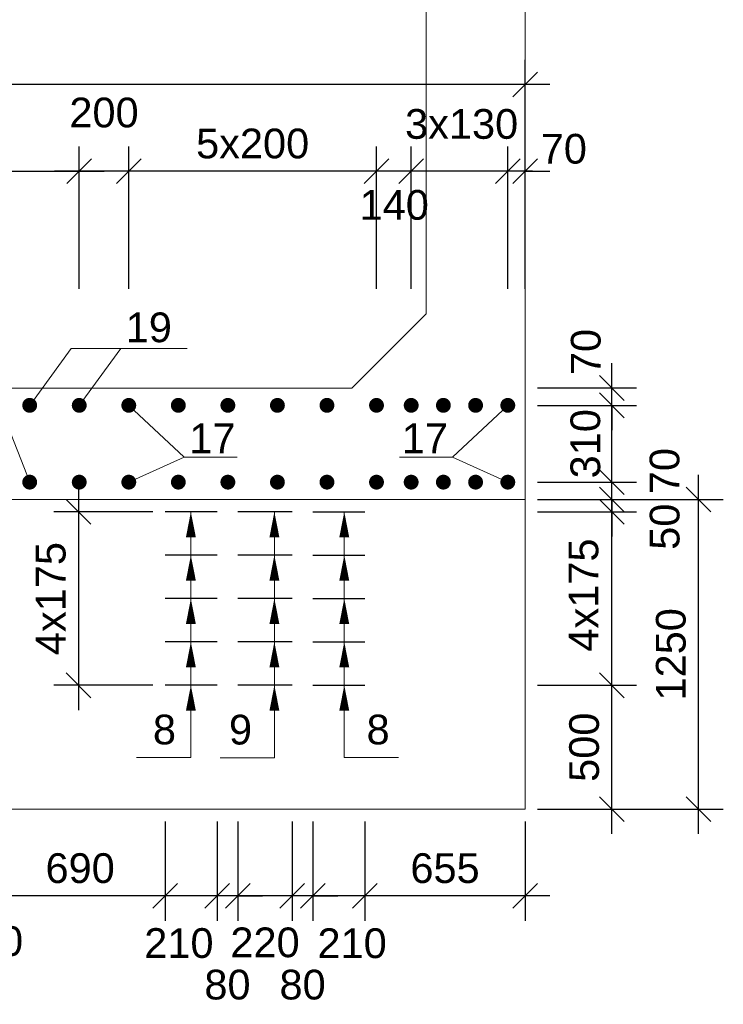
# Model space of a CAD drawing. Extents: x 1458 to 5663, y 832 to 1370.
# Tile 25 of 48: x 2159 to 2216, y 1079 to 1158. Entities that reach past the tile are written whole.
import ezdxf
from ezdxf.enums import TextEntityAlignment as Align

# ---------------------------------------------------------------- set-up
doc = ezdxf.new("R2010")
doc.units = 0
doc.layers.get('0').update_dxf_attribs({"linetype": 'CONTINUOUS'})
doc.layers.get('Defpoints').update_dxf_attribs({"linetype": 'CONTINUOUS'})
for name, color, linetype, lineweight in [('0.09mm', 2, 'CONTINUOUS', 9), ('0.13mm', 140, 'CONTINUOUS', 13), ('0.25mm', 1, 'CONTINUOUS', 25)]:
    doc.layers.add(name, color=color, linetype=linetype, lineweight=lineweight)
doc.styles.add('ARIAL', font='arial.ttf')
doc.dimstyles.new('MD_e50', dxfattribs={"dimtxt": 2.4, "dimasz": 2, "dimexe": 2, "dimexo": 1, "dimgap": 1, "dimtad": 1, "dimdec": 4, "dimlfac": 50, "dimdsep": 46, "dimtxsty": 'ARIAL', "dimblk1": 'OBLIQUE', "dimblk2": 'OBLIQUE', "dimsah": 1, "dimcen": 2.5, "dimdle": 2, "dimadec": 0, "dimazin": 0, "dimtfac": 1, "dimtdec": 4, "dimtmove": 2, "dimatfit": 3, "dimldrblk": 'OBLIQUE', "dimfxl": 2, "dimtolj": 1, "dimtzin": 0, "dimarcsym": 0})

# ---------------------------------------------------------------- blocks, each defined once
blk = doc.blocks.new('_OBLIQUE')
at = {"color": 0, "linetype": 'ByBlock'}
blk.add_line((-0.5, -0.5), (0.5, 0.5), dxfattribs=at)
blk = doc.blocks.new('*D289')
at = {"layer": '0.09mm', "color": 0, "lineweight": -2, "transparency": 16777216}
for p, q in [((2163.5, 1120.491), (2163.5, 1102.491)), ((2169.5, 1118.491), (2161.5, 1118.491)), ((2169.5, 1104.491), (2161.5, 1104.491))]:
    blk.add_line(p, q, dxfattribs=at)
at = {"layer": 'Defpoints', "color": 0, "transparency": 16777216}
for p in [(2170.5, 1118.491), (2163.5, 1104.491), (2170.5, 1104.491)]:
    blk.add_point(p, dxfattribs=at)
at = {"layer": '0.09mm', "color": 0, "lineweight": -2, "transparency": 16777216, "xscale": 2, "yscale": 2, "zscale": 2}
for p, rotation in [((2163.5, 1118.491), 90), ((2163.5, 1104.491), 270)]:
    blk.add_blockref('_OBLIQUE', p, dxfattribs=dict(at, rotation=rotation))
at = {"layer": '0.09mm', "color": 0, "transparency": 16777216, "insert": (2161.274, 1111.491), "char_height": 2.4, "attachment_point": 5, "rotation": 90, "style": 'ARIAL'}
blk.add_mtext('\\A1;4x175', dxfattribs=at)
blk = doc.blocks.new('*D291')
at = {"layer": '0.09mm', "color": 0, "lineweight": -2, "transparency": 16777216}
for p, q in [((2163.5, 1120.491), (2163.5, 1102.491)), ((2169.5, 1118.491), (2161.5, 1118.491)), ((2169.5, 1104.491), (2161.5, 1104.491))]:
    blk.add_line(p, q, dxfattribs=at)
at = {"layer": 'Defpoints', "color": 0, "transparency": 16777216}
for p in [(2170.5, 1118.491), (2163.5, 1104.491), (2170.5, 1104.491)]:
    blk.add_point(p, dxfattribs=at)
at = {"layer": '0.09mm', "color": 0, "lineweight": -2, "transparency": 16777216, "xscale": 2, "yscale": 2, "zscale": 2}
for p, rotation in [((2163.5, 1118.491), 90), ((2163.5, 1104.491), 270)]:
    blk.add_blockref('_OBLIQUE', p, dxfattribs=dict(at, rotation=rotation))
at = {"layer": '0.09mm', "color": 0, "transparency": 16777216, "insert": (2161.274, 1111.491), "char_height": 2.4, "attachment_point": 5, "rotation": 90, "style": 'ARIAL'}
blk.add_mtext('\\A1;4x175', dxfattribs=at)
blk = doc.blocks.new('*D306')
at = {"layer": '0.09mm', "color": 0, "lineweight": -2, "transparency": 16777216}
for p, q in [((2186.626, 1093.491), (2186.626, 1085.491)), ((2199.563, 1093.491), (2199.563, 1085.491)), ((2201.563, 1087.491), (2184.626, 1087.491))]:
    blk.add_line(p, q, dxfattribs=at)
at = {"layer": 'Defpoints', "color": 0, "transparency": 16777216}
for p in [(2186.626, 1094.491), (2199.563, 1094.491), (2186.626, 1087.491)]:
    blk.add_point(p, dxfattribs=at)
at = {"layer": '0.09mm', "color": 0, "lineweight": -2, "transparency": 16777216, "xscale": 2, "yscale": 2, "zscale": 2, "rotation": 180}
blk.add_blockref('_OBLIQUE', (2186.626, 1087.491), dxfattribs=at)
at = {"layer": '0.09mm', "color": 0, "lineweight": -2, "transparency": 16777216, "xscale": 2, "yscale": 2, "zscale": 2}
blk.add_blockref('_OBLIQUE', (2199.563, 1087.491), dxfattribs=at)
at = {"layer": '0.09mm', "color": 0, "transparency": 16777216, "insert": (2193.095, 1089.716), "char_height": 2.4, "attachment_point": 5, "style": 'ARIAL'}
blk.add_mtext('\\A1;655', dxfattribs=at)
blk = doc.blocks.new('*D307')
at = {"layer": '0.09mm', "color": 0, "lineweight": -2, "transparency": 16777216}
for p, q in [((2182.43, 1093.491), (2182.43, 1085.491)), ((2186.626, 1093.491), (2186.626, 1085.491)), ((2188.626, 1087.491), (2180.43, 1087.491))]:
    blk.add_line(p, q, dxfattribs=at)
at = {"layer": 'Defpoints', "color": 0, "transparency": 16777216}
for p in [(2182.43, 1094.491), (2186.626, 1094.491), (2182.43, 1087.491)]:
    blk.add_point(p, dxfattribs=at)
at = {"layer": '0.09mm', "color": 0, "lineweight": -2, "transparency": 16777216, "xscale": 2, "yscale": 2, "zscale": 2, "rotation": 180}
blk.add_blockref('_OBLIQUE', (2182.43, 1087.491), dxfattribs=at)
at = {"layer": '0.09mm', "color": 0, "lineweight": -2, "transparency": 16777216, "xscale": 2, "yscale": 2, "zscale": 2}
blk.add_blockref('_OBLIQUE', (2186.626, 1087.491), dxfattribs=at)
at = {"layer": '0.09mm', "color": 0, "transparency": 16777216, "insert": (2185.594, 1083.654), "char_height": 2.4, "attachment_point": 5, "style": 'ARIAL'}
blk.add_mtext('\\A1;210', dxfattribs=at)
blk = doc.blocks.new('*D308')
at = {"layer": '0.09mm', "color": 0, "lineweight": -2, "transparency": 16777216}
for p, q in [((2180.763, 1093.491), (2180.763, 1085.491)), ((2182.43, 1093.491), (2182.43, 1085.491)), ((2180.763, 1087.491), (2178.763, 1087.491)), ((2182.43, 1087.491), (2180.763, 1087.491)), ((2182.43, 1087.491), (2184.43, 1087.491))]:
    blk.add_line(p, q, dxfattribs=at)
at = {"layer": 'Defpoints', "color": 0, "transparency": 16777216}
for p in [(2180.763, 1094.491), (2182.43, 1094.491), (2180.763, 1087.491)]:
    blk.add_point(p, dxfattribs=at)
at = {"layer": '0.09mm', "color": 0, "lineweight": -2, "transparency": 16777216, "xscale": 2, "yscale": 2, "zscale": 2}
blk.add_blockref('_OBLIQUE', (2180.763, 1087.491), dxfattribs=at)
at = {"layer": '0.09mm', "color": 0, "lineweight": -2, "transparency": 16777216, "xscale": 2, "yscale": 2, "zscale": 2, "rotation": 180}
blk.add_blockref('_OBLIQUE', (2182.43, 1087.491), dxfattribs=at)
at = {"layer": '0.09mm', "color": 0, "transparency": 16777216, "insert": (2181.596, 1080.314), "char_height": 2.4, "attachment_point": 5, "style": 'ARIAL'}
blk.add_mtext('\\A1;80', dxfattribs=at)
blk = doc.blocks.new('*D309')
at = {"layer": '0.09mm', "color": 0, "lineweight": -2, "transparency": 16777216}
for p, q in [((2176.363, 1093.491), (2176.363, 1085.491)), ((2180.763, 1093.491), (2180.763, 1085.491)), ((2182.763, 1087.491), (2174.363, 1087.491))]:
    blk.add_line(p, q, dxfattribs=at)
at = {"layer": 'Defpoints', "color": 0, "transparency": 16777216}
for p in [(2176.363, 1094.491), (2180.763, 1094.491), (2176.363, 1087.491)]:
    blk.add_point(p, dxfattribs=at)
at = {"layer": '0.09mm', "color": 0, "lineweight": -2, "transparency": 16777216, "xscale": 2, "yscale": 2, "zscale": 2, "rotation": 180}
blk.add_blockref('_OBLIQUE', (2176.363, 1087.491), dxfattribs=at)
at = {"layer": '0.09mm', "color": 0, "lineweight": -2, "transparency": 16777216, "xscale": 2, "yscale": 2, "zscale": 2}
blk.add_blockref('_OBLIQUE', (2180.763, 1087.491), dxfattribs=at)
at = {"layer": '0.09mm', "color": 0, "transparency": 16777216, "insert": (2178.563, 1083.723), "char_height": 2.4, "attachment_point": 5, "style": 'ARIAL'}
blk.add_mtext('\\A1;220', dxfattribs=at)
blk = doc.blocks.new('*D310')
at = {"layer": '0.09mm', "color": 0, "lineweight": -2, "transparency": 16777216}
for p, q in [((2174.697, 1093.491), (2174.697, 1085.491)), ((2176.363, 1093.491), (2176.363, 1085.491)), ((2174.697, 1087.491), (2172.697, 1087.491)), ((2176.363, 1087.491), (2174.697, 1087.491)), ((2176.363, 1087.491), (2178.363, 1087.491))]:
    blk.add_line(p, q, dxfattribs=at)
at = {"layer": 'Defpoints', "color": 0, "transparency": 16777216}
for p in [(2174.697, 1094.491), (2176.363, 1094.491), (2174.697, 1087.491)]:
    blk.add_point(p, dxfattribs=at)
at = {"layer": '0.09mm', "color": 0, "lineweight": -2, "transparency": 16777216, "xscale": 2, "yscale": 2, "zscale": 2}
blk.add_blockref('_OBLIQUE', (2174.697, 1087.491), dxfattribs=at)
at = {"layer": '0.09mm', "color": 0, "lineweight": -2, "transparency": 16777216, "xscale": 2, "yscale": 2, "zscale": 2, "rotation": 180}
blk.add_blockref('_OBLIQUE', (2176.363, 1087.491), dxfattribs=at)
at = {"layer": '0.09mm', "color": 0, "transparency": 16777216, "insert": (2175.53, 1080.314), "char_height": 2.4, "attachment_point": 5, "style": 'ARIAL'}
blk.add_mtext('\\A1;80', dxfattribs=at)
blk = doc.blocks.new('*D311')
at = {"layer": '0.09mm', "color": 0, "lineweight": -2, "transparency": 16777216}
for p, q in [((2170.5, 1093.491), (2170.5, 1085.491)), ((2174.697, 1093.491), (2174.697, 1085.491)), ((2176.697, 1087.491), (2168.5, 1087.491))]:
    blk.add_line(p, q, dxfattribs=at)
at = {"layer": 'Defpoints', "color": 0, "transparency": 16777216}
for p in [(2170.5, 1094.491), (2174.697, 1094.491), (2170.5, 1087.491)]:
    blk.add_point(p, dxfattribs=at)
at = {"layer": '0.09mm', "color": 0, "lineweight": -2, "transparency": 16777216, "xscale": 2, "yscale": 2, "zscale": 2, "rotation": 180}
blk.add_blockref('_OBLIQUE', (2170.5, 1087.491), dxfattribs=at)
at = {"layer": '0.09mm', "color": 0, "lineweight": -2, "transparency": 16777216, "xscale": 2, "yscale": 2, "zscale": 2}
blk.add_blockref('_OBLIQUE', (2174.697, 1087.491), dxfattribs=at)
at = {"layer": '0.09mm', "color": 0, "transparency": 16777216, "insert": (2171.61, 1083.668), "char_height": 2.4, "attachment_point": 5, "style": 'ARIAL'}
blk.add_mtext('\\A1;210', dxfattribs=at)
blk = doc.blocks.new('*D312')
at = {"layer": '0.09mm', "color": 0, "lineweight": -2, "transparency": 16777216}
for p, q in [((2156.774, 1093.491), (2156.774, 1085.491)), ((2170.5, 1093.491), (2170.5, 1085.491)), ((2172.5, 1087.491), (2154.774, 1087.491))]:
    blk.add_line(p, q, dxfattribs=at)
at = {"layer": 'Defpoints', "color": 0, "transparency": 16777216}
for p in [(2156.774, 1094.491), (2170.5, 1094.491), (2156.774, 1087.491)]:
    blk.add_point(p, dxfattribs=at)
at = {"layer": '0.09mm', "color": 0, "lineweight": -2, "transparency": 16777216, "xscale": 2, "yscale": 2, "zscale": 2, "rotation": 180}
blk.add_blockref('_OBLIQUE', (2156.774, 1087.491), dxfattribs=at)
at = {"layer": '0.09mm', "color": 0, "lineweight": -2, "transparency": 16777216, "xscale": 2, "yscale": 2, "zscale": 2}
blk.add_blockref('_OBLIQUE', (2170.5, 1087.491), dxfattribs=at)
at = {"layer": '0.09mm', "color": 0, "transparency": 16777216, "insert": (2163.637, 1089.716), "char_height": 2.4, "attachment_point": 5, "style": 'ARIAL'}
blk.add_mtext('\\A1;690', dxfattribs=at)
blk = doc.blocks.new('*D313')
at = {"layer": '0.09mm', "color": 0, "lineweight": -2, "transparency": 16777216}
for p, q in [((2152.415, 1093.491), (2152.415, 1085.491)), ((2156.774, 1093.491), (2156.774, 1085.491)), ((2158.774, 1087.491), (2150.415, 1087.491))]:
    blk.add_line(p, q, dxfattribs=at)
at = {"layer": 'Defpoints', "color": 0, "transparency": 16777216}
for p in [(2152.415, 1094.491), (2156.774, 1094.491), (2152.415, 1087.491)]:
    blk.add_point(p, dxfattribs=at)
at = {"layer": '0.09mm', "color": 0, "lineweight": -2, "transparency": 16777216, "xscale": 2, "yscale": 2, "zscale": 2, "rotation": 180}
blk.add_blockref('_OBLIQUE', (2152.415, 1087.491), dxfattribs=at)
at = {"layer": '0.09mm', "color": 0, "lineweight": -2, "transparency": 16777216, "xscale": 2, "yscale": 2, "zscale": 2}
blk.add_blockref('_OBLIQUE', (2156.774, 1087.491), dxfattribs=at)
at = {"layer": '0.09mm', "color": 0, "transparency": 16777216, "insert": (2156.237, 1083.826), "char_height": 2.4, "attachment_point": 5, "style": 'ARIAL'}
blk.add_mtext('\\A1;220', dxfattribs=at)
blk = doc.blocks.new('*D334')
at = {"layer": '0.09mm', "color": 0, "lineweight": -2, "transparency": 16777216}
for p, q in [((2213.563, 1092.491), (2213.563, 1121.491)), ((2200.563, 1119.491), (2215.563, 1119.491)), ((2200.563, 1094.491), (2215.563, 1094.491))]:
    blk.add_line(p, q, dxfattribs=at)
at = {"layer": 'Defpoints', "color": 0, "transparency": 16777216}
for p in [(2199.563, 1119.491), (2213.563, 1119.491), (2199.563, 1094.491)]:
    blk.add_point(p, dxfattribs=at)
at = {"layer": '0.09mm', "color": 0, "lineweight": -2, "transparency": 16777216, "xscale": 2, "yscale": 2, "zscale": 2}
for p, rotation in [((2213.563, 1119.491), 90), ((2213.563, 1094.491), 270)]:
    blk.add_blockref('_OBLIQUE', p, dxfattribs=dict(at, rotation=rotation))
at = {"layer": '0.09mm', "color": 0, "transparency": 16777216, "insert": (2211.338, 1106.991), "char_height": 2.4, "attachment_point": 5, "rotation": 90, "style": 'ARIAL'}
blk.add_mtext('\\A1;1250', dxfattribs=at)
blk = doc.blocks.new('*D335')
at = {"layer": '0.09mm', "color": 0, "lineweight": -2, "transparency": 16777216}
for p, q in [((2206.563, 1092.491), (2206.563, 1106.491)), ((2200.563, 1104.491), (2208.563, 1104.491)), ((2200.563, 1094.491), (2208.563, 1094.491))]:
    blk.add_line(p, q, dxfattribs=at)
at = {"layer": 'Defpoints', "color": 0, "transparency": 16777216}
for p in [(2199.563, 1104.491), (2206.563, 1104.491), (2199.563, 1094.491)]:
    blk.add_point(p, dxfattribs=at)
at = {"layer": '0.09mm', "color": 0, "lineweight": -2, "transparency": 16777216, "xscale": 2, "yscale": 2, "zscale": 2}
for p, rotation in [((2206.563, 1104.491), 90), ((2206.563, 1094.491), 270)]:
    blk.add_blockref('_OBLIQUE', p, dxfattribs=dict(at, rotation=rotation))
at = {"layer": '0.09mm', "color": 0, "transparency": 16777216, "insert": (2204.338, 1099.491), "char_height": 2.4, "attachment_point": 5, "rotation": 90, "style": 'ARIAL'}
blk.add_mtext('\\A1;500', dxfattribs=at)
blk = doc.blocks.new('*D336')
at = {"layer": '0.09mm', "color": 0, "lineweight": -2, "transparency": 16777216}
for p, q in [((2206.563, 1102.491), (2206.563, 1120.491)), ((2200.563, 1118.491), (2208.563, 1118.491)), ((2200.563, 1104.491), (2208.563, 1104.491))]:
    blk.add_line(p, q, dxfattribs=at)
at = {"layer": 'Defpoints', "color": 0, "transparency": 16777216}
for p in [(2199.563, 1118.491), (2206.563, 1118.491), (2199.563, 1104.491)]:
    blk.add_point(p, dxfattribs=at)
at = {"layer": '0.09mm', "color": 0, "lineweight": -2, "transparency": 16777216, "xscale": 2, "yscale": 2, "zscale": 2}
for p, rotation in [((2206.563, 1118.491), 90), ((2206.563, 1104.491), 270)]:
    blk.add_blockref('_OBLIQUE', p, dxfattribs=dict(at, rotation=rotation))
at = {"layer": '0.09mm', "color": 0, "transparency": 16777216, "insert": (2204.288, 1111.774), "char_height": 2.4, "attachment_point": 5, "rotation": 90, "style": 'ARIAL'}
blk.add_mtext('\\A1;4x175', dxfattribs=at)
blk = doc.blocks.new('*D337')
at = {"layer": '0.09mm', "color": 0, "lineweight": -2, "transparency": 16777216}
for p, q in [((2206.563, 1119.491), (2206.563, 1121.491)), ((2200.563, 1119.491), (2208.563, 1119.491)), ((2206.563, 1118.491), (2206.563, 1119.491)), ((2200.563, 1118.491), (2208.563, 1118.491)), ((2206.563, 1118.491), (2206.563, 1116.491))]:
    blk.add_line(p, q, dxfattribs=at)
at = {"layer": 'Defpoints', "color": 0, "transparency": 16777216}
for p in [(2199.563, 1119.491), (2206.563, 1119.491), (2199.563, 1118.491)]:
    blk.add_point(p, dxfattribs=at)
at = {"layer": '0.09mm', "color": 0, "lineweight": -2, "transparency": 16777216, "xscale": 2, "yscale": 2, "zscale": 2}
for p, rotation in [((2206.563, 1119.491), 270), ((2206.563, 1118.491), 90)]:
    blk.add_blockref('_OBLIQUE', p, dxfattribs=dict(at, rotation=rotation))
at = {"layer": '0.09mm', "color": 0, "transparency": 16777216, "insert": (2210.841, 1117.294), "char_height": 2.4, "attachment_point": 5, "rotation": 90, "style": 'ARIAL'}
blk.add_mtext('\\A1;50', dxfattribs=at)
blk = doc.blocks.new('*D338')
at = {"layer": '0.09mm', "color": 0, "lineweight": -2, "transparency": 16777216}
for p, q in [((2206.563, 1120.891), (2206.563, 1122.891)), ((2200.563, 1120.891), (2208.563, 1120.891)), ((2206.563, 1119.491), (2206.563, 1120.891)), ((2200.563, 1119.491), (2208.563, 1119.491)), ((2206.563, 1119.491), (2206.563, 1117.491))]:
    blk.add_line(p, q, dxfattribs=at)
at = {"layer": 'Defpoints', "color": 0, "transparency": 16777216}
for p in [(2199.563, 1120.891), (2206.563, 1120.891), (2199.563, 1119.491)]:
    blk.add_point(p, dxfattribs=at)
at = {"layer": '0.09mm', "color": 0, "lineweight": -2, "transparency": 16777216, "xscale": 2, "yscale": 2, "zscale": 2}
for p, rotation in [((2206.563, 1120.891), 270), ((2206.563, 1119.491), 90)]:
    blk.add_blockref('_OBLIQUE', p, dxfattribs=dict(at, rotation=rotation))
at = {"layer": '0.09mm', "color": 0, "transparency": 16777216, "insert": (2210.832, 1121.782), "char_height": 2.4, "attachment_point": 5, "rotation": 90, "style": 'ARIAL'}
blk.add_mtext('\\A1;70', dxfattribs=at)
blk = doc.blocks.new('*D339')
at = {"layer": '0.09mm', "color": 0, "lineweight": -2, "transparency": 16777216}
for p, q in [((2206.563, 1118.891), (2206.563, 1129.091)), ((2200.563, 1127.091), (2208.563, 1127.091)), ((2200.563, 1120.891), (2208.563, 1120.891))]:
    blk.add_line(p, q, dxfattribs=at)
at = {"layer": 'Defpoints', "color": 0, "transparency": 16777216}
for p in [(2199.563, 1127.091), (2206.563, 1127.091), (2199.563, 1120.891)]:
    blk.add_point(p, dxfattribs=at)
at = {"layer": '0.09mm', "color": 0, "lineweight": -2, "transparency": 16777216, "xscale": 2, "yscale": 2, "zscale": 2}
for p, rotation in [((2206.563, 1127.091), 90), ((2206.563, 1120.891), 270)]:
    blk.add_blockref('_OBLIQUE', p, dxfattribs=dict(at, rotation=rotation))
at = {"layer": '0.09mm', "color": 0, "transparency": 16777216, "insert": (2204.438, 1123.991), "char_height": 2.4, "attachment_point": 5, "rotation": 90, "style": 'ARIAL'}
blk.add_mtext('\\A1;310', dxfattribs=at)
blk = doc.blocks.new('*D572')
at = {"layer": '0.09mm', "color": 0, "lineweight": -2, "transparency": 16777216}
for p, q in [((2206.563, 1128.491), (2206.563, 1130.491)), ((2200.563, 1128.491), (2208.563, 1128.491)), ((2206.563, 1127.091), (2206.563, 1128.491)), ((2200.563, 1127.091), (2208.563, 1127.091)), ((2206.563, 1127.091), (2206.563, 1125.091))]:
    blk.add_line(p, q, dxfattribs=at)
at = {"layer": 'Defpoints', "color": 0, "transparency": 16777216}
for p in [(2199.563, 1128.491), (2206.563, 1128.491), (2199.563, 1127.091)]:
    blk.add_point(p, dxfattribs=at)
at = {"layer": '0.09mm', "color": 0, "lineweight": -2, "transparency": 16777216, "xscale": 2, "yscale": 2, "zscale": 2}
for p, rotation in [((2206.563, 1128.491), 270), ((2206.563, 1127.091), 90)]:
    blk.add_blockref('_OBLIQUE', p, dxfattribs=dict(at, rotation=rotation))
at = {"layer": '0.09mm', "color": 0, "transparency": 16777216, "insert": (2204.473, 1131.397), "char_height": 2.4, "attachment_point": 5, "rotation": 90, "style": 'ARIAL'}
blk.add_mtext('\\A1;70', dxfattribs=at)
blk = doc.blocks.new('*D688')
at = {"layer": '0.09mm', "color": 0, "lineweight": -2, "transparency": 16777216}
for p, q in [((2003.563, 1136.491), (2003.563, 1147.987)), ((2163.563, 1136.491), (2163.563, 1147.987)), ((2001.563, 1145.987), (2165.563, 1145.987))]:
    blk.add_line(p, q, dxfattribs=at)
at = {"layer": 'Defpoints', "color": 0, "transparency": 16777216}
for p in [(2163.563, 1145.987), (2003.563, 1135.491), (2163.563, 1135.491)]:
    blk.add_point(p, dxfattribs=at)
at = {"layer": '0.09mm', "color": 0, "lineweight": -2, "transparency": 16777216, "xscale": 2, "yscale": 2, "zscale": 2, "rotation": 180}
blk.add_blockref('_OBLIQUE', (2003.563, 1145.987), dxfattribs=at)
at = {"layer": '0.09mm', "color": 0, "lineweight": -2, "transparency": 16777216, "xscale": 2, "yscale": 2, "zscale": 2}
blk.add_blockref('_OBLIQUE', (2163.563, 1145.987), dxfattribs=at)
at = {"layer": '0.09mm', "color": 0, "transparency": 16777216, "insert": (2083.563, 1148.213), "char_height": 2.4, "attachment_point": 5, "style": 'ARIAL'}
blk.add_mtext('\\A1;40x200=8000', dxfattribs=at)
blk = doc.blocks.new('*D689')
at = {"layer": '0.09mm', "color": 0, "lineweight": -2, "transparency": 16777216}
for p, q in [((2198.163, 1136.491), (2198.163, 1147.987)), ((2199.563, 1136.491), (2199.563, 1147.987)), ((2198.163, 1145.987), (2196.163, 1145.987)), ((2199.563, 1145.987), (2198.163, 1145.987)), ((2199.563, 1145.987), (2201.563, 1145.987))]:
    blk.add_line(p, q, dxfattribs=at)
at = {"layer": 'Defpoints', "color": 0, "transparency": 16777216}
for p in [(2198.163, 1145.987), (2198.163, 1135.491), (2199.563, 1135.491)]:
    blk.add_point(p, dxfattribs=at)
at = {"layer": '0.09mm', "color": 0, "lineweight": -2, "transparency": 16777216, "xscale": 2, "yscale": 2, "zscale": 2}
blk.add_blockref('_OBLIQUE', (2198.163, 1145.987), dxfattribs=at)
at = {"layer": '0.09mm', "color": 0, "lineweight": -2, "transparency": 16777216, "xscale": 2, "yscale": 2, "zscale": 2, "rotation": 180}
blk.add_blockref('_OBLIQUE', (2199.563, 1145.987), dxfattribs=at)
at = {"layer": '0.09mm', "color": 0, "transparency": 16777216, "insert": (2202.686, 1147.786), "char_height": 2.4, "attachment_point": 5, "style": 'ARIAL'}
blk.add_mtext('\\A1;70', dxfattribs=at)
blk = doc.blocks.new('*D690')
at = {"layer": '0.09mm', "color": 0, "lineweight": -2, "transparency": 16777216}
for p, q in [((2167.563, 1136.491), (2167.563, 1147.987)), ((2187.563, 1136.491), (2187.563, 1147.987)), ((2189.563, 1145.987), (2165.563, 1145.987))]:
    blk.add_line(p, q, dxfattribs=at)
at = {"layer": 'Defpoints', "color": 0, "transparency": 16777216}
for p in [(2167.563, 1145.987), (2167.563, 1135.491), (2187.563, 1135.491)]:
    blk.add_point(p, dxfattribs=at)
at = {"layer": '0.09mm', "color": 0, "lineweight": -2, "transparency": 16777216, "xscale": 2, "yscale": 2, "zscale": 2, "rotation": 180}
blk.add_blockref('_OBLIQUE', (2167.563, 1145.987), dxfattribs=at)
at = {"layer": '0.09mm', "color": 0, "lineweight": -2, "transparency": 16777216, "xscale": 2, "yscale": 2, "zscale": 2}
blk.add_blockref('_OBLIQUE', (2187.563, 1145.987), dxfattribs=at)
at = {"layer": '0.09mm', "color": 0, "transparency": 16777216, "insert": (2177.563, 1148.213), "char_height": 2.4, "attachment_point": 5, "style": 'ARIAL'}
blk.add_mtext('\\A1;5x200', dxfattribs=at)
blk = doc.blocks.new('*D691')
at = {"layer": '0.09mm', "color": 0, "lineweight": -2, "transparency": 16777216}
for p, q in [((2163.563, 1136.491), (2163.563, 1147.987)), ((2167.563, 1136.491), (2167.563, 1147.987)), ((2169.563, 1145.987), (2161.563, 1145.987))]:
    blk.add_line(p, q, dxfattribs=at)
at = {"layer": 'Defpoints', "color": 0, "transparency": 16777216}
for p in [(2163.563, 1145.987), (2163.563, 1135.491), (2167.563, 1135.491)]:
    blk.add_point(p, dxfattribs=at)
at = {"layer": '0.09mm', "color": 0, "lineweight": -2, "transparency": 16777216, "xscale": 2, "yscale": 2, "zscale": 2, "rotation": 180}
blk.add_blockref('_OBLIQUE', (2163.563, 1145.987), dxfattribs=at)
at = {"layer": '0.09mm', "color": 0, "lineweight": -2, "transparency": 16777216, "xscale": 2, "yscale": 2, "zscale": 2}
blk.add_blockref('_OBLIQUE', (2167.563, 1145.987), dxfattribs=at)
at = {"layer": '0.09mm', "color": 0, "transparency": 16777216, "insert": (2165.563, 1150.713), "char_height": 2.4, "attachment_point": 5, "style": 'ARIAL'}
blk.add_mtext('\\A1;200', dxfattribs=at)
blk = doc.blocks.new('*D692')
at = {"layer": '0.09mm', "color": 0, "lineweight": -2, "transparency": 16777216}
for p, q in [((1977.563, 1146.987), (1977.563, 1154.987)), ((2199.563, 1146.987), (2199.563, 1154.987)), ((2201.563, 1152.987), (1975.563, 1152.987))]:
    blk.add_line(p, q, dxfattribs=at)
at = {"layer": 'Defpoints', "color": 0, "transparency": 16777216}
for p in [(1977.563, 1152.987), (1977.563, 1145.987), (2199.563, 1145.987)]:
    blk.add_point(p, dxfattribs=at)
at = {"layer": '0.09mm', "color": 0, "lineweight": -2, "transparency": 16777216, "xscale": 2, "yscale": 2, "zscale": 2, "rotation": 180}
blk.add_blockref('_OBLIQUE', (1977.563, 1152.987), dxfattribs=at)
at = {"layer": '0.09mm', "color": 0, "lineweight": -2, "transparency": 16777216, "xscale": 2, "yscale": 2, "zscale": 2}
blk.add_blockref('_OBLIQUE', (2199.563, 1152.987), dxfattribs=at)
at = {"layer": '0.09mm', "color": 0, "transparency": 16777216, "insert": (2088.563, 1155.213), "char_height": 2.4, "attachment_point": 5, "style": 'ARIAL'}
blk.add_mtext('\\A1;11100', dxfattribs=at)
blk = doc.blocks.new('*D695')
at = {"layer": '0.09mm', "color": 0, "lineweight": -2, "transparency": 16777216}
for p, q in [((2187.563, 1136.491), (2187.563, 1147.987)), ((2190.363, 1136.491), (2190.363, 1147.987)), ((2192.363, 1145.987), (2185.563, 1145.987))]:
    blk.add_line(p, q, dxfattribs=at)
at = {"layer": 'Defpoints', "color": 0, "transparency": 16777216}
for p in [(2187.563, 1145.987), (2187.563, 1135.491), (2190.363, 1135.491)]:
    blk.add_point(p, dxfattribs=at)
at = {"layer": '0.09mm', "color": 0, "lineweight": -2, "transparency": 16777216, "xscale": 2, "yscale": 2, "zscale": 2, "rotation": 180}
blk.add_blockref('_OBLIQUE', (2187.563, 1145.987), dxfattribs=at)
at = {"layer": '0.09mm', "color": 0, "lineweight": -2, "transparency": 16777216, "xscale": 2, "yscale": 2, "zscale": 2}
blk.add_blockref('_OBLIQUE', (2190.363, 1145.987), dxfattribs=at)
at = {"layer": '0.09mm', "color": 0, "transparency": 16777216, "insert": (2188.993, 1143.257), "char_height": 2.4, "attachment_point": 5, "style": 'ARIAL'}
blk.add_mtext('\\A1;140', dxfattribs=at)
blk = doc.blocks.new('*D696')
at = {"layer": '0.09mm', "color": 0, "lineweight": -2, "transparency": 16777216}
for p, q in [((2190.363, 1136.491), (2190.363, 1147.987)), ((2198.163, 1136.491), (2198.163, 1147.987)), ((2200.163, 1145.987), (2188.363, 1145.987))]:
    blk.add_line(p, q, dxfattribs=at)
at = {"layer": 'Defpoints', "color": 0, "transparency": 16777216}
for p in [(2190.363, 1145.987), (2190.363, 1135.491), (2198.163, 1135.491)]:
    blk.add_point(p, dxfattribs=at)
at = {"layer": '0.09mm', "color": 0, "lineweight": -2, "transparency": 16777216, "xscale": 2, "yscale": 2, "zscale": 2, "rotation": 180}
blk.add_blockref('_OBLIQUE', (2190.363, 1145.987), dxfattribs=at)
at = {"layer": '0.09mm', "color": 0, "lineweight": -2, "transparency": 16777216, "xscale": 2, "yscale": 2, "zscale": 2}
blk.add_blockref('_OBLIQUE', (2198.163, 1145.987), dxfattribs=at)
at = {"layer": '0.09mm', "color": 0, "transparency": 16777216, "insert": (2194.435, 1149.79), "char_height": 2.4, "attachment_point": 5, "style": 'ARIAL'}
blk.add_mtext('\\A1;3x130', dxfattribs=at)

msp = doc.modelspace()

# ---------------------------------------------------------------- linework, layer by layer
at = {"const_width": 0.6}
for points in [[(2159.86303071, 1127.09054084, -1), (2159.26303071, 1127.09054084, -1)], [(2163.86303071, 1127.09054084, -1), (2163.26303071, 1127.09054084, -1)], [(2167.86303071, 1127.09054084, -1), (2167.26303071, 1127.09054084, -1)], [(2171.86303071, 1127.09054084, -1), (2171.26303071, 1127.09054084, -1)], [(2175.86303071, 1127.09054084, -1), (2175.26303071, 1127.09054084, -1)], [(2179.86303071, 1127.09054084, -1), (2179.26303071, 1127.09054084, -1)], [(2183.86303071, 1127.09054084, -1), (2183.26303071, 1127.09054084, -1)], [(2187.86303071, 1127.09054084, -1), (2187.26303071, 1127.09054084, -1)], [(2190.66303071, 1127.09054084, -1), (2190.06303071, 1127.09054084, -1)], [(2193.26303071, 1127.09054084, -1), (2192.66303071, 1127.09054084, -1)], [(2195.86303071, 1127.09054084, -1), (2195.26303071, 1127.09054084, -1)], [(2198.46303071, 1127.09054084, -1), (2197.86303071, 1127.09054084, -1)], [(2159.86303071, 1120.89054102, 1), (2159.26303071, 1120.89054102, 1)], [(2163.86303071, 1120.89054102, 1), (2163.26303071, 1120.89054102, 1)], [(2167.86303071, 1120.89054102, 1), (2167.26303071, 1120.89054102, 1)], [(2171.86303071, 1120.89054102, 1), (2171.26303071, 1120.89054102, 1)], [(2175.86303071, 1120.89054102, 1), (2175.26303071, 1120.89054102, 1)], [(2179.86303071, 1120.89054102, 1), (2179.26303071, 1120.89054102, 1)], [(2183.86303071, 1120.89054102, 1), (2183.26303071, 1120.89054102, 1)], [(2187.86303071, 1120.89054102, 1), (2187.26303071, 1120.89054102, 1)], [(2190.66303071, 1120.89054102, 1), (2190.06303071, 1120.89054102, 1)], [(2193.26303071, 1120.89054102, 1), (2192.66303071, 1120.89054102, 1)], [(2195.86303071, 1120.89054102, 1), (2195.26303071, 1120.89054102, 1)], [(2198.46303071, 1120.89054102, 1), (2197.86303071, 1120.89054102, 1)]]:
    msp.add_lwpolyline(points, format="xyb", close=True, dxfattribs=at)
for points in [[(2172.57719322, 1116.44057917, 0.8, 0, 0), (2172.57425339, 1118.49054091, 0, 0, 0)], [(2179.32070401, 1116.44057917, 0.8, 0, 0), (2179.31776418, 1118.49054091, 0, 0, 0)], [(2184.96013992, 1116.44057917, 0.8, 0, 0), (2184.96307975, 1118.49054091, 0, 0, 0)], [(2172.57719322, 1112.94057917, 0.8, 0, 0), (2172.57425339, 1114.99054091, 0, 0, 0)], [(2179.32070401, 1112.94057917, 0.8, 0, 0), (2179.31776418, 1114.99054091, 0, 0, 0)], [(2184.96013992, 1112.94057917, 0.8, 0, 0), (2184.96307975, 1114.99054091, 0, 0, 0)], [(2172.57719322, 1109.44057917, 0.8, 0, 0), (2172.57425339, 1111.49054091, 0, 0, 0)], [(2179.32070401, 1109.44057917, 0.8, 0, 0), (2179.31776418, 1111.49054091, 0, 0, 0)], [(2184.96013992, 1109.44057917, 0.8, 0, 0), (2184.96307975, 1111.49054091, 0, 0, 0)], [(2172.57719322, 1105.94057917, 0.8, 0, 0), (2172.57425339, 1107.99054091, 0, 0, 0)], [(2179.32070401, 1105.94057917, 0.8, 0, 0), (2179.31776418, 1107.99054091, 0, 0, 0)], [(2184.96013992, 1105.94057917, 0.8, 0, 0), (2184.96307975, 1107.99054091, 0, 0, 0)], [(2172.57719322, 1102.44057917, 0.8, 0, 0), (2172.57425339, 1104.49054091, 0, 0, 0)], [(2179.32070401, 1102.44057917, 0.8, 0, 0), (2179.31776418, 1104.49054091, 0, 0, 0)], [(2184.96013992, 1102.44057917, 0.8, 0, 0), (2184.96307975, 1104.49054091, 0, 0, 0)]]:
    msp.add_lwpolyline(points, format="xyseb")
at = {"layer": '0.09mm'}
for points in [[(2159.56303071, 1120.89054102), (2155.31240223, 1131.67500605)], [(2159.56303071, 1127.09054084), (2162.91085864, 1131.67500605)], [(2162.91085864, 1131.67500605), (2172.27168248, 1131.67500605)], [(2163.56303071, 1127.09054084), (2166.91085864, 1131.67500605)], [(2167.56303071, 1127.09054084), (2172.02119864, 1122.8991344)], [(2198.16303071, 1127.09054084), (2193.70486277, 1122.8991344)], [(2167.56303071, 1120.89054102), (2172.02119864, 1122.8991344)], [(2176.30772821, 1122.8991344), (2172.02119864, 1122.8991344)], [(2189.41833321, 1122.8991344), (2193.70486277, 1122.8991344)], [(2198.16303071, 1120.89054102), (2193.70486277, 1122.8991344)], [(2172.56526757, 1098.65180243), (2172.56526757, 1118.49054091)], [(2179.31776412, 1098.64370654), (2179.31776412, 1118.48244502)], [(2184.96307975, 1098.65180243), (2184.96307975, 1118.49054091)], [(2172.56526757, 1098.65180243), (2168.19194644, 1098.65180243)], [(2174.94444306, 1098.64370654), (2179.31776418, 1098.64370654)], [(2189.33640087, 1098.65180243), (2184.96307975, 1098.65180243)]]:
    msp.add_lwpolyline(points, dxfattribs=at)
at = {"layer": '0.13mm', "flags": 128}
for points in [[(2191.56303082, 1134.49054086), (2191.56303082, 1211.49054093)], [(2199.56303082, 1128.49054093), (2199.56303082, 1211.49054093)], [(2191.56303082, 1134.49054086), (2185.56303082, 1128.49054086)], [(2185.5630309, 1128.49054093), (1977.56303082, 1128.49054093)], [(2199.56303082, 1128.49054093), (2199.56303082, 1094.49054093)], [(2199.56303082, 1119.49054093), (1977.56303082, 1119.49054093)], [(2199.56303082, 1094.49054093), (1977.56303082, 1094.49054093)]]:
    msp.add_lwpolyline(points, dxfattribs=at)
at = {"layer": '0.25mm'}
for points in [[(2174.69739468, 1118.49054091), (2170.49959965, 1118.49054091)], [(2180.76303082, 1118.49054091), (2176.36303082, 1118.49054091)], [(2182.42866696, 1118.49054091), (2186.62646199, 1118.49054091)], [(2174.69739468, 1114.99054091), (2170.49959965, 1114.99054091)], [(2180.76303082, 1114.99054091), (2176.36303082, 1114.99054091)], [(2182.42866696, 1114.99054091), (2186.62646199, 1114.99054091)], [(2174.69739468, 1111.49054091), (2170.49959965, 1111.49054091)], [(2180.76303082, 1111.49054091), (2176.36303082, 1111.49054091)], [(2182.42866696, 1111.49054091), (2186.62646199, 1111.49054091)], [(2174.69739468, 1107.99054091), (2170.49959965, 1107.99054091)], [(2180.76303082, 1107.99054091), (2176.36303082, 1107.99054091)], [(2182.42866696, 1107.99054091), (2186.62646199, 1107.99054091)], [(2174.69739468, 1104.49054091), (2170.49959965, 1104.49054091)], [(2180.76303082, 1104.49054091), (2176.36303082, 1104.49054091)], [(2182.42866696, 1104.49054091), (2186.62646199, 1104.49054091)]]:
    msp.add_lwpolyline(points, dxfattribs=at)

# ---------------------------------------------------------------- texts
at = {"style": 'ARIAL'}
for s, p in [('19', (2169.17961062, 1132.18724225)), ('17', (2174.31467515, 1123.22619955)), ('17', (2191.46541082, 1123.22619955)), ('8', (2170.44270868, 1099.72136089)), ('9', (2176.58494543, 1099.713265)), ('8', (2187.6942614, 1099.72136089))]:
    msp.add_text(s, height=2.4, dxfattribs=at).set_placement(p, align=Align.CENTER)

# ---------------------------------------------------------------- dimensions: what is measured, and where the dimension line sits
at = {"layer": '0.09mm'}
for base, p1, p2, picture, middle in [((1977.56303082, 1152.98738035), (2199.56303082, 1145.98738035), (1977.56303082, 1145.98738035), '*D692', (2088.56303082, 1155.21275552)), ((2163.56303071, 1145.98738035), (2167.56303071, 1135.49054093), (2163.56303071, 1135.49054093), '*D691', (2165.56303071, 1150.71275552))]:
    dim = msp.add_linear_dim(base=base, p1=p1, p2=p2, angle=180, dimstyle='MD_e50', dxfattribs=at)
    dim.commit()
    dim.dimension.update_dxf_attribs({"geometry": picture, "text_midpoint": middle})
for base, p1, p2, text, picture, middle in [((2190.36303082, 1145.98738035), (2198.16303082, 1135.49054093), (2190.36303082, 1135.49054093), '3x130', '*D696', (2194.4352688, 1149.79016196)), ((2187.56303071, 1145.98738035), (2190.36303082, 1135.49054093), (2187.56303071, 1135.49054093), '140', '*D695', (2188.99320857, 1143.25737682))]:
    dim = msp.add_linear_dim(base=base, p1=p1, p2=p2, text=text, dimstyle='MD_e50', dxfattribs=at)
    dim.commit()
    dim.dimension.update_dxf_attribs({"geometry": picture, "text_midpoint": middle, "dimtype": 160})
dim = msp.add_linear_dim(base=(2163.56303071, 1145.98738035), p1=(2003.56303071, 1135.49054093), p2=(2163.56303071, 1135.49054093), text='40x200=<>', dimstyle='MD_e50', dxfattribs=at)
dim.commit()
dim.dimension.update_dxf_attribs({"geometry": '*D688', "text_midpoint": (2083.56303071, 1148.21275552)})
for base, p1, p2, angle, text, picture, middle in [((2167.56303071, 1145.98738035), (2187.56303071, 1135.49054093), (2167.56303071, 1135.49054093), 180, '5x200', '*D690', (2177.56303071, 1148.21275552)), ((2163.49959965, 1104.49054091), (2170.49959965, 1118.49054091), (2170.49959965, 1104.49054091), 90, '4x175', '*D289', (2161.27422448, 1111.49054091)), ((2163.49959968, 1104.490541), (2170.49959968, 1118.490541), (2170.49959968, 1104.490541), 90, '4x175', '*D291', (2161.27422451, 1111.490541))]:
    dim = msp.add_linear_dim(base=base, p1=p1, p2=p2, angle=angle, text=text, dimstyle='MD_e50', dxfattribs=at)
    dim.commit()
    dim.dimension.update_dxf_attribs({"geometry": picture, "text_midpoint": middle})
dim = msp.add_linear_dim(base=(2198.16303082, 1145.98738035), p1=(2199.56303082, 1135.49054093), p2=(2198.16303082, 1135.49054093), angle=180, dimstyle='MD_e50', dxfattribs=at)
dim.commit()
dim.dimension.update_dxf_attribs({"geometry": '*D689', "text_midpoint": (2202.68556368, 1147.78592762), "dimtype": 160})
for base, p1, p2, angle, picture, middle in [((2206.56303082, 1128.49054093), (2199.56303082, 1127.09054084), (2199.56303082, 1128.49054093), 90, '*D572', (2204.47347748, 1131.39709418)), ((2206.56303082, 1127.09054084), (2199.56303082, 1120.89054102), (2199.56303082, 1127.09054084), 90, '*D339', (2204.43812418, 1123.99054093)), ((2206.56303082, 1120.89054102), (2199.56303082, 1119.49054093), (2199.56303082, 1120.89054102), 90, '*D338', (2210.83162458, 1121.78184063)), ((2206.56303082, 1119.49054093), (2199.56303082, 1118.49054091), (2199.56303082, 1119.49054093), 90, '*D337', (2210.84062432, 1117.29439237)), ((2170.49959964, 1087.49054093), (2174.69739467, 1094.49054092), (2170.49959964, 1094.49054092), 180, '*D311', (2171.61031919, 1083.66808633)), ((2176.36303081, 1087.49054093), (2180.76303081, 1094.49054092), (2176.36303081, 1094.49054092), 180, '*D309', (2178.56303081, 1083.72267307)), ((2182.42958787, 1087.49054093), (2186.62646198, 1094.49054092), (2182.42958787, 1094.49054092), 180, '*D307', (2185.59408114, 1083.65445342))]:
    dim = msp.add_linear_dim(base=base, p1=p1, p2=p2, angle=angle, dimstyle='MD_e50', override={"dimdec": 0}, dxfattribs=at)
    dim.commit()
    dim.dimension.update_dxf_attribs({"geometry": picture, "text_midpoint": middle, "dimtype": 160})
for base, p2, picture, middle in [((2213.56303082, 1119.49054093), (2199.56303082, 1119.49054093), '*D334', (2211.33765565, 1106.99054093)), ((2206.56303082, 1104.49054091), (2199.56303082, 1104.49054091), '*D335', (2204.33765565, 1099.49054092))]:
    dim = msp.add_linear_dim(base=base, p1=(2199.56303082, 1094.49054093), p2=p2, angle=90, dimstyle='MD_e50', override={"dimdec": 0}, dxfattribs=at)
    dim.commit()
    dim.dimension.update_dxf_attribs({"geometry": picture, "text_midpoint": middle})
for base, p1, p2, angle, text, picture, middle in [((2206.56303082, 1118.49054091), (2199.56303082, 1104.49054091), (2199.56303082, 1118.49054091), 90, '4x175', '*D336', (2204.28752706, 1111.77445457)), ((2152.41487385, 1087.49054093), (2156.77367745, 1094.49054092), (2152.41487385, 1094.49054092), 180, '220', '*D313', (2156.23724751, 1083.82575992))]:
    dim = msp.add_linear_dim(base=base, p1=p1, p2=p2, angle=angle, text=text, dimstyle='MD_e50', override={"dimdec": 0}, dxfattribs=at)
    dim.commit()
    dim.dimension.update_dxf_attribs({"geometry": picture, "text_midpoint": middle, "dimtype": 160})
for base, p1, p2, text, picture, middle in [((2156.77367745, 1087.49054093), (2170.49959964, 1094.49054092), (2156.77367745, 1094.49054092), '690', '*D312', (2163.63663855, 1089.7159161)), ((2174.69739467, 1087.49054093), (2176.36303081, 1094.49054092), (2174.69739467, 1094.49054092), '80', '*D310', (2175.53021274, 1080.31441542)), ((2180.76303081, 1087.49054093), (2182.42958787, 1094.49054092), (2180.76303081, 1094.49054092), '80', '*D308', (2181.59630934, 1080.31441542)), ((2186.62646198, 1087.49054093), (2199.56303082, 1094.49054093), (2186.62646198, 1094.49054092), '655', '*D306', (2193.0947464, 1089.7159161))]:
    dim = msp.add_linear_dim(base=base, p1=p1, p2=p2, angle=180, text=text, dimstyle='MD_e50', override={"dimdec": 0}, dxfattribs=at)
    dim.commit()
    dim.dimension.update_dxf_attribs({"geometry": picture, "text_midpoint": middle})

doc.saveas('drawing.dxf')
